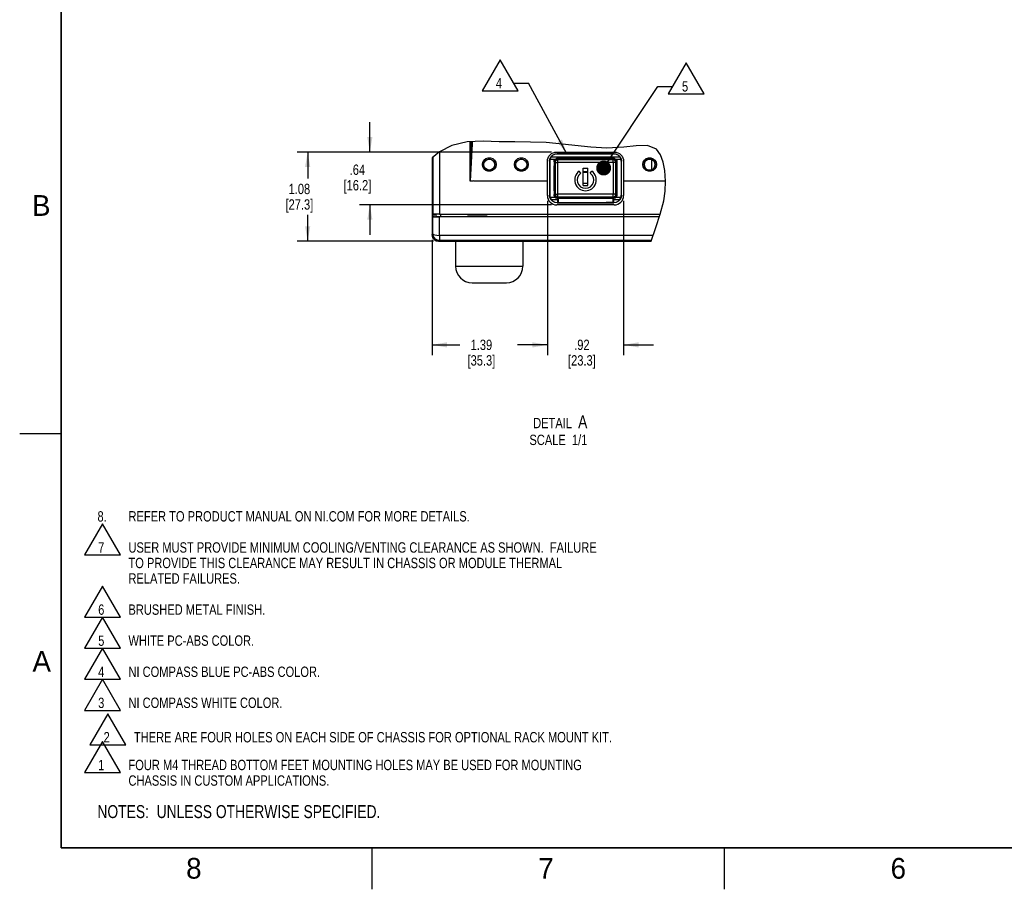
# Model space of a CAD drawing. Header units: inches. Extents: x 0 to 34, y 0 to 22.
# Tile 1 of 37: x 0 to 11.9, y 0 to 10.5. Entities that reach past the tile are written whole.
import ezdxf

# ---------------------------------------------------------------- set-up
doc = ezdxf.new("R2010")
doc.units = ezdxf.units.IN
doc.header["$LTSCALE"] = 1.87
doc.header["$MEASUREMENT"] = 0
doc.layers.get('0').update_dxf_attribs({"linetype": 'CONTINUOUS'})
for name, color, linetype in [('02___PRT_ALL_AXES', 7, 'CONTINUOUS'), ('3_ALL_AXES', 7, 'CONTINUOUS'), ('DATUMCURVES', 7, 'CONTINUOUS'), ('DETAIL', 7, 'CONTINUOUS'), ('DIMENSIONS', 7, 'CONTINUOUS')]:
    doc.layers.add(name, color=color, linetype=linetype)
doc.styles.get("Standard").update_dxf_attribs({"font": 'txt', "width": 0.8})
doc.styles.add('TEXTSTYLE_2', font='txt')
doc.dimstyles.new('DIMSTYLE_2', dxfattribs={"dimtxt": 0.125, "dimasz": 0.18, "dimexe": 0.18, "dimexo": 0.0625, "dimgap": 0.09, "dimtad": 0, "dimtih": 1, "dimtoh": 1, "dimzin": 4, "dimdsep": 46, "dimtxsty": 'STANDARD', "dimblk": '_FILLED', "dimblk1": '_FILLED', "dimblk2": '_FILLED', "dimcen": 0.09, "dimadec": 0, "dimazin": 0, "dimtfac": 1, "dimtofl": 0, "dimtmove": 0, "dimatfit": 3, "dimldrblk": '_FILLED', "dimfxl": 1, "dimtolj": 1, "dimtzin": 4, "dimarcsym": 0})
doc.dimstyles.get("Standard").update_dxf_attribs({"dimtxt": 0.125, "dimasz": 0.18, "dimexe": 0.18, "dimexo": 0.0625, "dimgap": 0.09, "dimtad": 0, "dimtih": 1, "dimtoh": 1, "dimdec": 3, "dimzin": 4, "dimdsep": 46, "dimtxsty": 'STANDARD', "dimblk": '_FILLED', "dimblk1": '_FILLED', "dimblk2": '_FILLED', "dimcen": 0.09, "dimadec": 0, "dimazin": 0, "dimtol": 1, "dimtp": 0.01, "dimtm": 0.01, "dimtfac": 1, "dimtdec": 3, "dimtofl": 0, "dimtmove": 0, "dimatfit": 3, "dimldrblk": '_FILLED', "dimfxl": 1, "dimtolj": 1, "dimtzin": 4, "dimarcsym": 0})

# ---------------------------------------------------------------- blocks, each defined once
blk = doc.blocks.new('_FILLED')
at = {"color": 0, "linetype": 'BYBLOCK'}
blk.add_solid([(0, 0), (-1, 0.174), (-1, -0.174)], dxfattribs=at)
blk = doc.blocks.new('*D3')
at = {"layer": 'DIMENSIONS', "color": 2, "linetype": 'CONTINUOUS'}
for p, q in [((6.364, 8.307), (6.364, 6.444)), ((4.973, 7.837), (4.973, 6.444)), ((4.973, 6.569), (5.306, 6.569)), ((6.364, 6.569), (6.031, 6.569))]:
    blk.add_line(p, q, dxfattribs=at)
at = {"layer": 'DIMENSIONS', "color": 2, "linetype": 'CONTINUOUS', "xscale": 0.18, "yscale": 0.18, "zscale": 0.18, "rotation": 180}
blk.add_blockref('_FILLED', (4.973, 6.569), dxfattribs=at)
at = {"layer": 'DIMENSIONS', "color": 2, "linetype": 'CONTINUOUS', "xscale": 0.18, "yscale": 0.18, "zscale": 0.18}
blk.add_blockref('_FILLED', (6.364, 6.569), dxfattribs=at)
at = {"layer": 'DIMENSIONS', "color": 2, "linetype": 'CONTINUOUS', "insert": (5.568, 6.632), "char_height": 0.125, "width": 0.6, "attachment_point": 2, "line_spacing_factor": 0.9}
blk.add_mtext('1.39\\P[35.3]', dxfattribs=at)
blk = doc.blocks.new('*D4')
at = {"layer": 'DIMENSIONS', "color": 2, "linetype": 'CONTINUOUS'}
for p, q in [((6.364, 8.307), (6.364, 6.444)), ((7.283, 8.307), (7.283, 6.444)), ((6.364, 6.569), (6.004, 6.569)), ((7.283, 6.569), (7.643, 6.569))]:
    blk.add_line(p, q, dxfattribs=at)
at = {"layer": 'DIMENSIONS', "color": 2, "linetype": 'CONTINUOUS', "xscale": 0.18, "yscale": 0.18, "zscale": 0.18}
blk.add_blockref('_FILLED', (6.364, 6.569), dxfattribs=at)
at = {"layer": 'DIMENSIONS', "color": 2, "linetype": 'CONTINUOUS', "xscale": 0.18, "yscale": 0.18, "zscale": 0.18, "rotation": 180}
blk.add_blockref('_FILLED', (7.283, 6.569), dxfattribs=at)
at = {"layer": 'DIMENSIONS', "color": 2, "linetype": 'CONTINUOUS', "insert": (6.78, 6.632), "char_height": 0.125, "width": 0.6, "attachment_point": 2, "line_spacing_factor": 0.9}
blk.add_mtext('.92\\P[23.3]', dxfattribs=at)
blk = doc.blocks.new('*D5')
at = {"layer": 'DIMENSIONS', "color": 2, "linetype": 'CONTINUOUS'}
for p, q in [((6.414, 8.896), (3.348, 8.896)), ((3.473, 8.896), (3.473, 8.575)), ((3.473, 7.82), (3.473, 8.138)), ((4.99, 7.82), (3.348, 7.82))]:
    blk.add_line(p, q, dxfattribs=at)
at = {"layer": 'DIMENSIONS', "color": 2, "linetype": 'CONTINUOUS', "xscale": 0.18, "yscale": 0.18, "zscale": 0.18}
for p, rotation in [((3.473, 8.896), 90), ((3.473, 7.82), 270)]:
    blk.add_blockref('_FILLED', p, dxfattribs=dict(at, rotation=rotation))
at = {"layer": 'DIMENSIONS', "color": 2, "linetype": 'CONTINUOUS', "insert": (3.373, 8.513), "char_height": 0.125, "width": 0.6, "attachment_point": 2, "line_spacing_factor": 0.9}
blk.add_mtext('1.08\\P[27.3]', dxfattribs=at)
blk = doc.blocks.new('*D6')
at = {"layer": 'DIMENSIONS', "color": 2, "linetype": 'CONTINUOUS'}
for p, q in [((4.223, 8.896), (4.223, 9.256)), ((6.414, 8.896), (4.098, 8.896)), ((6.414, 8.258), (4.098, 8.258)), ((4.223, 8.258), (4.223, 7.898))]:
    blk.add_line(p, q, dxfattribs=at)
at = {"layer": 'DIMENSIONS', "color": 2, "linetype": 'CONTINUOUS', "xscale": 0.18, "yscale": 0.18, "zscale": 0.18}
for p, rotation in [((4.223, 8.896), 270), ((4.223, 8.258), 90)]:
    blk.add_blockref('_FILLED', p, dxfattribs=dict(at, rotation=rotation))
at = {"layer": 'DIMENSIONS', "color": 2, "linetype": 'CONTINUOUS', "insert": (4.073, 8.745), "char_height": 0.125, "width": 0.6, "attachment_point": 2, "line_spacing_factor": 0.9}
blk.add_mtext('.64\\P[16.2]', dxfattribs=at)
blk = doc.blocks.new('NOTES_HEADER_BL0', base_point=(3.1215, 0.9375))
at = {"layer": 'DETAIL', "color": 2, "linetype": 'CONTINUOUS', "width": 0.8}
blk.add_text('NOTES:  UNLESS OTHERWISE SPECIFIED.', height=0.156, dxfattribs=at).set_placement((0.9375, 0.8595))
blk = doc.blocks.new('CUSTOM_NOTE_BL1', base_point=(2.198, 2.346))
at = {"layer": 'DETAIL', "color": 2, "linetype": 'CONTINUOUS'}
for p, q in [((0.999, 2.534), (0.783, 2.159)), ((1.215, 2.159), (0.999, 2.534)), ((0.783, 2.159), (1.215, 2.159))]:
    blk.add_line(p, q, dxfattribs=at)
at = {"layer": 'DETAIL', "color": 2, "linetype": 'CONTINUOUS', "width": 0.8}
for s, p in [('3', (0.947, 2.187)), ('NI COMPASS WHITE COLOR.', (1.312, 2.188))]:
    blk.add_text(s, height=0.125, dxfattribs=at).set_placement(p)
blk = doc.blocks.new('CUSTOM_NOTE_BL2', base_point=(2.498, 2.721))
at = {"layer": 'DETAIL', "color": 2, "linetype": 'CONTINUOUS'}
for p, q in [((0.999, 2.909), (0.783, 2.534)), ((1.215, 2.534), (0.999, 2.909)), ((0.783, 2.534), (1.215, 2.534))]:
    blk.add_line(p, q, dxfattribs=at)
at = {"layer": 'DETAIL', "color": 2, "linetype": 'CONTINUOUS', "width": 0.8}
for s, p in [('4', (0.947, 2.562)), ('NI COMPASS BLUE PC-ABS COLOR.', (1.312, 2.562))]:
    blk.add_text(s, height=0.125, dxfattribs=at).set_placement(p)
blk = doc.blocks.new('CUSTOM_NOTE_BL3', base_point=(1.998, 3.096))
at = {"layer": 'DETAIL', "color": 2, "linetype": 'CONTINUOUS'}
for p, q in [((0.999, 3.284), (0.783, 2.909)), ((1.215, 2.909), (0.999, 3.284)), ((0.783, 2.909), (1.215, 2.909))]:
    blk.add_line(p, q, dxfattribs=at)
at = {"layer": 'DETAIL', "color": 2, "linetype": 'CONTINUOUS', "width": 0.8}
for s, p in [('5', (0.947, 2.937)), ('WHITE PC-ABS COLOR.', (1.312, 2.938))]:
    blk.add_text(s, height=0.125, dxfattribs=at).set_placement(p)
blk = doc.blocks.new('CUSTOM_NOTE_BL4', base_point=(4.548, 4.048))
at = {"layer": 'DETAIL', "color": 2, "linetype": 'CONTINUOUS'}
for p, q in [((0.999, 4.409), (0.783, 4.034)), ((1.215, 4.034), (0.999, 4.409)), ((0.783, 4.034), (1.215, 4.034))]:
    blk.add_line(p, q, dxfattribs=at)
at = {"layer": 'DETAIL', "color": 2, "linetype": 'CONTINUOUS', "width": 0.8}
for s, p in [('7', (0.947, 4.062)), ('USER MUST PROVIDE MINIMUM COOLING/VENTING CLEARANCE AS SHOWN.  FAILURE', (1.312, 4.062)), ('TO PROVIDE THIS CLEARANCE MAY RESULT IN CHASSIS OR MODULE THERMAL', (1.312, 3.875)), ('RELATED FAILURES.', (1.312, 3.688))]:
    blk.add_text(s, height=0.125, dxfattribs=at).set_placement(p)
blk = doc.blocks.new('CUSTOM_NOTE_BL5', base_point=(2.098, 3.471))
at = {"layer": 'DETAIL', "color": 2, "linetype": 'CONTINUOUS'}
for p, q in [((0.999, 3.659), (0.783, 3.284)), ((1.215, 3.284), (0.999, 3.659)), ((0.783, 3.284), (1.215, 3.284))]:
    blk.add_line(p, q, dxfattribs=at)
at = {"layer": 'DETAIL', "color": 2, "linetype": 'CONTINUOUS', "width": 0.8}
for s, p in [('6', (0.947, 3.312)), ('BRUSHED METAL FINISH.', (1.312, 3.312))]:
    blk.add_text(s, height=0.125, dxfattribs=at).set_placement(p)
blk = doc.blocks.new('CUSTOM_NOTE_BL6', base_point=(4.348, 1.517))
at = {"layer": 'DETAIL', "color": 2, "linetype": 'CONTINUOUS'}
for p, q in [((0.999, 1.784), (0.783, 1.409)), ((1.215, 1.409), (0.999, 1.784)), ((0.783, 1.409), (1.215, 1.409))]:
    blk.add_line(p, q, dxfattribs=at)
at = {"layer": 'DETAIL', "color": 2, "linetype": 'CONTINUOUS', "width": 0.8}
for s, p in [('1', (0.947, 1.437)), ('FOUR M4 THREAD BOTTOM FEET MOUNTING HOLES MAY BE USED FOR MOUNTING', (1.312, 1.438)), ('CHASSIS IN CUSTOM APPLICATIONS.', (1.312, 1.25))]:
    blk.add_text(s, height=0.125, dxfattribs=at).set_placement(p)
blk = doc.blocks.new('CUSTOM_NOTE_BL7', base_point=(3.675, 4.5))
at = {"layer": 'DETAIL', "color": 2, "linetype": 'CONTINUOUS', "width": 0.8}
for s, p in [('8.', (0.938, 4.437)), ('REFER TO PRODUCT MANUAL ON NI.COM FOR MORE DETAILS.', (1.312, 4.438))]:
    blk.add_text(s, height=0.125, dxfattribs=at).set_placement(p)
blk = doc.blocks.new('CUSTOM_NOTE_BL13', base_point=(4.763, 1.932))
at = {"layer": 'DETAIL', "color": 2, "linetype": 'CONTINUOUS'}
for p, q in [((1.064, 2.119), (0.848, 1.744)), ((1.28, 1.744), (1.064, 2.119)), ((0.848, 1.744), (1.28, 1.744))]:
    blk.add_line(p, q, dxfattribs=at)
at = {"layer": 'DETAIL', "color": 2, "linetype": 'CONTINUOUS', "width": 0.8}
for s, p in [('2', (1.012, 1.773)), ('THERE ARE FOUR HOLES ON EACH SIDE OF CHASSIS FOR OPTIONAL RACK MOUNT KIT.', (1.378, 1.773))]:
    blk.add_text(s, height=0.125, dxfattribs=at).set_placement(p)
blk = doc.blocks.new('FLAG_TRIANGLE_BL15', base_point=(7.975, 9.785))
at = {"layer": 'DETAIL', "color": 2, "linetype": 'CONTINUOUS'}
for p, q in [((8.039, 9.972), (7.822, 9.597)), ((8.255, 9.597), (8.039, 9.972)), ((7.695, 9.688), (7.875, 9.688)), ((7.822, 9.597), (8.255, 9.597))]:
    blk.add_line(p, q, dxfattribs=at)
at = {"layer": 'DETAIL', "color": 2, "linetype": 'CONTINUOUS', "width": 0.8}
blk.add_text('5', height=0.125, dxfattribs=at).set_placement((7.987, 9.626))
blk = doc.blocks.new('FLAG_TRIANGLE_BL16', base_point=(5.858, 9.821))
at = {"layer": 'DETAIL', "color": 2, "linetype": 'CONTINUOUS'}
for p, q in [((5.794, 10.009), (5.578, 9.634)), ((6.01, 9.634), (5.794, 10.009)), ((5.578, 9.634), (6.01, 9.634)), ((5.958, 9.725), (6.138, 9.725))]:
    blk.add_line(p, q, dxfattribs=at)
at = {"layer": 'DETAIL', "color": 2, "linetype": 'CONTINUOUS', "width": 0.8}
blk.add_text('4', height=0.125, dxfattribs=at).set_placement((5.742, 9.662))

msp = doc.modelspace()

# ---------------------------------------------------------------- linework, layer by layer
at = {"color": 7, "linetype": 'CONTINUOUS'}
for p, q in [((5.58815, 9.02518), (5.39664, 9.01703)), ((5.78176, 9.02005), (5.58815, 9.02518)), ((5.21291, 8.97543), (5.06145, 8.89795)), ((5.39664, 9.01703), (5.21291, 8.97543)), ((5.43356, 8.54497), (5.43356, 9.0186)), ((5.97252, 9.01746), (5.78176, 9.02005)), ((6.16153, 9.01574), (5.97252, 9.01746)), ((6.35062, 9.00889), (6.16153, 9.01574)), ((6.46663, 9.00008), (6.35062, 9.00889)), ((6.58225, 8.98847), (6.46663, 9.00008)), ((6.69639, 8.97543), (6.58225, 8.98847)), ((6.88693, 8.95442), (6.69639, 8.97543)), ((7.08049, 8.94354), (6.88693, 8.95442)), ((7.28756, 8.95312), (7.08049, 8.94354)), ((7.43318, 8.97045), (7.28756, 8.95312)), ((7.5698, 8.97257), (7.43318, 8.97045)), ((7.67795, 8.93082), (7.5698, 8.97257)), ((7.72847, 8.86345), (7.67795, 8.93082)), ((5.06145, 8.89795), (4.97256, 8.82378)), ((4.97256, 8.82378), (4.97256, 8.14065)), ((4.98348, 8.83289), (4.98348, 8.14429)), ((5.06345, 8.89898), (5.06345, 8.14497)), ((6.45554, 8.80681), (6.39517, 8.80681)), ((6.41047, 8.83804), (7.23665, 8.83804)), ((6.45281, 8.78873), (6.44938, 8.77151)), ((6.47606, 8.89544), (6.47606, 8.89593)), ((6.47606, 8.89593), (7.17106, 8.89593)), ((6.49438, 8.8165), (6.47716, 8.81308)), ((6.48219, 8.87368), (6.48005, 8.87583)), ((7.16707, 8.87583), (6.48005, 8.87583)), ((6.48219, 8.87368), (7.16493, 8.87368)), ((6.49177, 8.80362), (6.48855, 8.80684)), ((6.48855, 8.80684), (7.15857, 8.80684)), ((6.48906, 8.82182), (6.49438, 8.8165)), ((7.15806, 8.82182), (6.48906, 8.82182)), ((6.49177, 8.76792), (6.49177, 8.80362)), ((7.15535, 8.80362), (6.49177, 8.80362)), ((6.59356, 8.8165), (6.49438, 8.8165)), ((6.59356, 8.8165), (6.59817, 8.81727)), ((6.59356, 8.8165), (6.59356, 8.80717)), ((6.74895, 8.81727), (6.59817, 8.81727)), ((6.60468, 8.80717), (6.62519, 8.81058)), ((6.62515, 8.81628), (6.62509, 8.81727)), ((6.62515, 8.81628), (6.72197, 8.81628)), ((6.62519, 8.81058), (6.72193, 8.81058)), ((6.72193, 8.81058), (6.74244, 8.80717)), ((6.72197, 8.81628), (6.72203, 8.81727)), ((6.75356, 8.8165), (6.74895, 8.81727)), ((6.75356, 8.8165), (6.75356, 8.80717)), ((6.79164, 8.8165), (6.75356, 8.8165)), ((6.79164, 8.8165), (6.79356, 8.81842)), ((6.79164, 8.8165), (6.79164, 8.80684)), ((6.79356, 8.81842), (6.79356, 8.80684)), ((6.79356, 8.81842), (6.85356, 8.81842)), ((6.85356, 8.80684), (6.85356, 8.81842)), ((6.85548, 8.8165), (6.85356, 8.81842)), ((6.85548, 8.8165), (6.85548, 8.80684)), ((6.89356, 8.8165), (6.85548, 8.8165)), ((6.89356, 8.8165), (6.89817, 8.81727)), ((6.89356, 8.8165), (6.89356, 8.80717)), ((7.04895, 8.81727), (6.89817, 8.81727)), ((6.90468, 8.80717), (6.92519, 8.81058)), ((6.92515, 8.81628), (6.92509, 8.81727)), ((6.92515, 8.81628), (7.02197, 8.81628)), ((6.92519, 8.81058), (7.02193, 8.81058)), ((7.02193, 8.81058), (7.04244, 8.80717)), ((7.02197, 8.81628), (7.02203, 8.81727)), ((7.05356, 8.8165), (7.04895, 8.81727)), ((7.15274, 8.8165), (7.05356, 8.8165)), ((7.05356, 8.8165), (7.05356, 8.80717)), ((7.15274, 8.8165), (7.15806, 8.82182)), ((7.16996, 8.81308), (7.15274, 8.8165)), ((7.15857, 8.80684), (7.15535, 8.80362)), ((7.15535, 8.76792), (7.15535, 8.80362)), ((7.16493, 8.87368), (7.16707, 8.87583)), ((7.17106, 8.89544), (7.17106, 8.89593)), ((7.25195, 8.80681), (7.19158, 8.80681)), ((7.19774, 8.77151), (7.19431, 8.78873)), ((7.76025, 8.77347), (7.72847, 8.86345)), ((6.36406, 8.36997), (6.36407, 8.78397)), ((6.36458, 8.78397), (6.36407, 8.78397)), ((6.39006, 8.78584), (6.39006, 8.37381)), ((6.39211, 8.78379), (6.39006, 8.78584)), ((6.44412, 8.77677), (6.44938, 8.77151)), ((6.44938, 8.73515), (6.44503, 8.7308)), ((6.44503, 8.7308), (6.45209, 8.73086)), ((6.44503, 8.42886), (6.44503, 8.7308)), ((6.44938, 8.77151), (6.44938, 8.73515)), ((6.44938, 8.73515), (6.45638, 8.73515)), ((6.45638, 8.73515), (6.45209, 8.73086)), ((6.45209, 8.4288), (6.45209, 8.73086)), ((6.45638, 8.4245), (6.45638, 8.73515)), ((6.45856, 8.37883), (6.45856, 8.77685)), ((6.46178, 8.77363), (6.45856, 8.77685)), ((7.15535, 8.76792), (6.49177, 8.76792)), ((6.79606, 8.49384), (6.79606, 8.70284)), ((6.79606, 8.70284), (6.85106, 8.70284)), ((6.85106, 8.49384), (6.85106, 8.70284)), ((7.18856, 8.77685), (7.18534, 8.77363)), ((7.18856, 8.37883), (7.18856, 8.77685)), ((7.19774, 8.73515), (7.19074, 8.73515)), ((7.19074, 8.73515), (7.19074, 8.4245)), ((7.19074, 8.73515), (7.19503, 8.73086)), ((7.19503, 8.73086), (7.20209, 8.7308)), ((7.19503, 8.73086), (7.19503, 8.4288)), ((7.19774, 8.77151), (7.203, 8.77677)), ((7.19774, 8.73515), (7.19774, 8.77151)), ((7.19774, 8.73515), (7.20209, 8.7308)), ((7.20209, 8.7308), (7.20209, 8.42886)), ((7.25501, 8.78379), (7.25706, 8.78584)), ((7.25706, 8.37381), (7.25706, 8.78584)), ((7.28254, 8.78397), (7.28304, 8.78397)), ((7.28304, 8.78397), (7.28306, 8.36997)), ((7.77834, 8.67427), (7.76025, 8.77347)), ((7.78812, 8.5451), (7.77834, 8.67427)), ((6.7662, 8.63975), (6.74899, 8.66433)), ((6.79606, 8.66133), (6.85106, 8.66133)), ((6.79606, 8.65258), (6.85106, 8.65258)), ((6.88092, 8.63975), (6.89812, 8.66433)), ((5.46026, 8.54497), (5.43356, 8.54497)), ((5.47356, 8.54634), (5.46026, 8.54497)), ((5.47356, 8.54634), (5.47356, 8.54497)), ((6.36406, 8.54497), (5.47356, 8.54497)), ((6.85106, 8.51633), (6.79606, 8.51633)), ((6.79606, 8.49384), (6.85106, 8.49384)), ((7.78812, 8.54497), (7.28306, 8.54497)), ((7.78392, 8.42266), (7.78812, 8.5451)), ((6.36458, 8.36997), (6.36406, 8.36997)), ((6.39211, 8.37586), (6.39006, 8.37381)), ((6.39517, 8.35285), (6.45554, 8.35285)), ((6.41047, 8.32162), (6.48693, 8.32159)), ((6.44938, 8.38815), (6.44412, 8.38288)), ((6.44938, 8.4245), (6.44503, 8.42886)), ((6.45209, 8.4288), (6.44503, 8.42886)), ((6.44938, 8.4245), (6.44938, 8.38815)), ((6.44938, 8.4245), (6.45638, 8.4245)), ((6.44938, 8.38815), (6.45281, 8.37093)), ((6.45638, 8.4245), (6.45209, 8.4288)), ((6.45856, 8.37883), (6.46178, 8.38205)), ((6.47716, 8.34658), (6.49438, 8.34315)), ((6.49291, 8.32162), (6.48693, 8.32162)), ((6.48693, 8.32159), (6.48693, 8.28597)), ((6.48855, 8.34884), (6.49177, 8.35206)), ((6.48855, 8.34884), (7.15857, 8.34884)), ((6.49438, 8.34315), (6.48906, 8.33783)), ((6.48906, 8.33783), (6.57437, 8.3381)), ((6.49177, 8.35206), (6.49177, 8.38775)), ((7.15535, 8.38775), (6.49177, 8.38775)), ((7.15535, 8.35206), (6.49177, 8.35206)), ((6.49291, 8.32162), (6.49291, 8.28595)), ((6.49438, 8.34315), (6.54356, 8.34315)), ((6.54356, 8.34315), (6.54356, 8.34851)), ((6.54356, 8.34315), (6.54817, 8.34238)), ((6.69895, 8.34238), (6.54817, 8.34238)), ((6.57519, 8.34509), (6.55468, 8.34851)), ((6.67193, 8.34509), (6.57519, 8.34509)), ((6.69244, 8.34851), (6.67193, 8.34509)), ((6.70356, 8.34315), (6.69895, 8.34238)), ((6.70356, 8.34315), (6.70356, 8.34851)), ((6.70356, 8.34315), (6.79164, 8.34315)), ((6.79164, 8.34315), (6.79164, 8.34884)), ((6.79164, 8.34315), (6.79356, 8.34123)), ((6.79356, 8.34884), (6.79356, 8.34123)), ((6.79356, 8.34123), (6.85356, 8.34123)), ((6.85356, 8.34123), (6.85356, 8.34884)), ((6.85548, 8.34315), (6.85356, 8.34123)), ((6.85548, 8.34315), (6.85548, 8.34884)), ((6.85548, 8.34315), (6.94356, 8.34315)), ((6.94356, 8.34315), (6.94356, 8.34851)), ((6.94356, 8.34315), (6.94817, 8.34238)), ((7.09895, 8.34238), (6.94817, 8.34238)), ((6.97519, 8.34509), (6.95468, 8.34851)), ((7.07193, 8.34509), (6.97519, 8.34509)), ((7.09244, 8.34851), (7.07193, 8.34509)), ((7.10356, 8.34315), (7.09895, 8.34238)), ((7.10356, 8.34315), (7.10356, 8.34851)), ((7.10356, 8.34315), (7.15274, 8.34315)), ((7.15274, 8.34315), (7.16996, 8.34658)), ((7.15274, 8.34315), (7.15806, 8.33783)), ((7.16019, 8.32162), (7.15421, 8.32162)), ((7.15421, 8.32162), (7.15421, 8.28595)), ((7.15535, 8.35206), (7.15535, 8.38775)), ((7.15535, 8.35206), (7.15857, 8.34884)), ((7.16019, 8.32161), (7.23665, 8.32162)), ((7.16019, 8.32161), (7.16019, 8.28597)), ((7.18534, 8.38205), (7.18856, 8.37883)), ((7.19074, 8.4245), (7.19503, 8.4288)), ((7.19774, 8.4245), (7.19074, 8.4245)), ((7.19158, 8.35285), (7.25195, 8.35285)), ((7.19431, 8.37093), (7.19774, 8.38815)), ((7.20209, 8.42886), (7.19503, 8.4288)), ((7.19774, 8.4245), (7.20209, 8.42886)), ((7.19774, 8.38815), (7.19774, 8.4245)), ((7.19774, 8.38815), (7.203, 8.38288)), ((7.25501, 8.37586), (7.25706, 8.37381)), ((7.28254, 8.36997), (7.28306, 8.36997)), ((7.76718, 8.30619), (7.78392, 8.42266)), ((6.47606, 8.25849), (6.47606, 8.25797)), ((7.17106, 8.25797), (6.47606, 8.25797)), ((6.48219, 8.28597), (6.48005, 8.28383)), ((6.48005, 8.28383), (7.16707, 8.28383)), ((6.49097, 8.28596), (6.48219, 8.28597)), ((7.15815, 8.28597), (7.07465, 8.28543)), ((7.16493, 8.28597), (7.15815, 8.28597)), ((7.16493, 8.28597), (7.16707, 8.28383)), ((7.17106, 8.25849), (7.17106, 8.25797)), ((7.72529, 8.14685), (7.76718, 8.30619)), ((4.98348, 8.14429), (4.97256, 8.14065)), ((4.99566, 8.14065), (4.97256, 8.14065)), ((4.97256, 8.11819), (4.97256, 7.8998)), ((4.98348, 8.11455), (4.97256, 8.11819)), ((4.99756, 8.11819), (4.97256, 8.11819)), ((4.99566, 8.14065), (5.01755, 8.14429)), ((4.99756, 8.11819), (4.99756, 8.14065)), ((4.99756, 8.11819), (5.0192, 8.11458)), ((5.0192, 8.14429), (5.0192, 8.11458)), ((5.06345, 8.14497), (7.72465, 8.14497)), ((7.7141, 8.11387), (5.06345, 8.11387)), ((5.07412, 8.1447), (5.07412, 8.11413)), ((7.71419, 8.11413), (5.07412, 8.11413)), ((5.40492, 8.13483), (5.40492, 8.1447)), ((5.40806, 8.13797), (5.40492, 8.13483)), ((5.63446, 8.13483), (5.40492, 8.13483)), ((5.40806, 8.13797), (5.40806, 8.1447)), ((5.40806, 8.13797), (5.42424, 8.1412)), ((5.42424, 8.1412), (5.61687, 8.1412)), ((5.42474, 8.14417), (5.441, 8.14147)), ((5.441, 8.14147), (5.60212, 8.14147)), ((5.60212, 8.14147), (5.61643, 8.14385)), ((5.63138, 8.1383), (5.61687, 8.1412)), ((5.63131, 8.1447), (5.63131, 8.13797)), ((5.63131, 8.13797), (5.63446, 8.13483)), ((5.63446, 8.1447), (5.63446, 8.13483)), ((7.67013, 7.98419), (7.72529, 8.14685)), ((7.61599, 7.81937), (7.67013, 7.98419)), ((4.9828, 7.91004), (4.97256, 7.8998)), ((4.97647, 7.87508), (4.97256, 7.8998)), ((4.98783, 7.85279), (4.97647, 7.87508)), ((5.00552, 7.8351), (4.98783, 7.85279)), ((5.06277, 7.88994), (5.06277, 7.83006)), ((7.63917, 7.88994), (5.06277, 7.88994)), ((5.02781, 7.82374), (5.00552, 7.8351)), ((5.05253, 7.81983), (5.02781, 7.82374)), ((5.06277, 7.83006), (5.05253, 7.81983)), ((5.05253, 7.81983), (7.61614, 7.81983)), ((7.6195, 7.83006), (5.06277, 7.83006))]:
    msp.add_line(p, q, dxfattribs=at)
at = {"color": 3, "linetype": 'CONTINUOUS'}
for p, q in [((7.62456, 8.6841), (7.62456, 8.80483)), ((4.97256, 8.14065), (4.97256, 8.11819)), ((5.25456, 7.81937), (5.25456, 7.81983)), ((5.48574, 7.81937), (5.25456, 7.81937)), ((7.61599, 7.81937), (5.83937, 7.81937))]:
    msp.add_line(p, q, dxfattribs=at)
at = {"color": 2, "linetype": 'CONTINUOUS'}
for p, q in [((0.00002, 5.5), (0.50002, 5.5)), ((4.25002, 0), (4.25002, 0.5)), ((8.50002, 0), (8.50002, 0.5))]:
    msp.add_line(p, q, dxfattribs=at)
at = {"color": 7, "linetype": 'CONTINUOUS', "const_width": 0.02}
for points in [[(0.50002, 21.5), (0.50002, 0.5)], [(0.50002, 0.5), (33.50002, 0.5)]]:
    msp.add_lwpolyline(points, dxfattribs=at)
at = {"color": 7, "linetype": 'CONTINUOUS'}
for points in [[(5.45702, 9.0196), (5.45579, 8.99319), (5.43356, 8.54497)], [(5.44526, 9.0191), (5.44467, 8.99375), (5.43356, 8.54497)], [(5.57992, 8.74456), (5.58498, 8.77303), (5.59941, 8.79787), (5.62138, 8.81622), (5.64841, 8.826), (5.67729, 8.82589), (5.70442, 8.81582), (5.72643, 8.797), (5.74059, 8.77173), (5.74519, 8.74456)], [(5.59492, 8.74447), (5.59906, 8.76776), (5.61087, 8.78808), (5.62885, 8.8031), (5.65098, 8.81109), (5.67462, 8.81101), (5.69682, 8.80277), (5.71484, 8.78737), (5.72644, 8.7667), (5.7302, 8.74447)], [(5.96692, 8.74455), (5.97198, 8.77303), (5.98644, 8.7979), (6.00849, 8.81628), (6.03558, 8.82602), (6.06444, 8.82586), (6.09152, 8.81576), (6.11348, 8.79694), (6.12761, 8.77169), (6.1322, 8.74455)], [(5.98192, 8.74447), (5.98606, 8.76776), (5.9979, 8.78811), (6.01595, 8.80315), (6.03812, 8.81112), (6.06174, 8.81099), (6.0839, 8.80273), (6.10188, 8.78733), (6.11345, 8.76667), (6.1172, 8.74447)], [(6.36407, 8.78397), (6.36623, 8.80583), (6.37261, 8.82684), (6.38297, 8.8462), (6.3969, 8.86317), (6.41387, 8.87708), (6.43322, 8.88742), (6.45422, 8.89378), (6.47606, 8.89593)], [(6.39006, 8.78584), (6.39446, 8.81365), (6.40724, 8.83874), (6.42715, 8.85864), (6.45223, 8.87142), (6.48005, 8.87583)], [(6.39517, 8.80681), (6.39289, 8.79539), (6.39211, 8.78379)], [(6.41047, 8.83804), (6.40127, 8.82308), (6.39517, 8.80681)], [(6.48219, 8.87368), (6.45495, 8.86946), (6.43027, 8.85719), (6.41047, 8.83804)], [(6.44412, 8.77677), (6.44705, 8.79283), (6.45554, 8.80681)], [(6.47716, 8.81308), (6.46256, 8.80332), (6.45281, 8.78873)], [(6.45554, 8.80681), (6.46495, 8.81481), (6.47667, 8.82008), (6.48906, 8.82182)], [(6.45856, 8.77685), (6.45958, 8.78461), (6.46258, 8.79184), (6.46734, 8.79805), (6.47355, 8.80282), (6.48078, 8.80581), (6.48855, 8.80684)], [(6.46178, 8.77363), (6.46282, 8.78142), (6.46584, 8.78868), (6.47065, 8.7949), (6.4769, 8.79966), (6.48417, 8.80263), (6.49177, 8.80362)], [(6.60468, 8.80717), (6.60329, 8.80709), (6.60009, 8.80702), (6.59526, 8.80696), (6.58894, 8.80691), (6.58155, 8.80687), (6.57331, 8.80684)], [(6.62519, 8.81058), (6.62524, 8.8107), (6.62527, 8.81105), (6.62529, 8.81159), (6.6253, 8.81232), (6.62528, 8.81319), (6.62525, 8.81417), (6.62521, 8.81522), (6.62515, 8.81628)], [(6.72197, 8.81628), (6.72191, 8.81522), (6.72187, 8.81417), (6.72184, 8.81319), (6.72182, 8.81232), (6.72183, 8.81159), (6.72185, 8.81105), (6.72188, 8.8107), (6.72193, 8.81058)], [(6.77381, 8.80684), (6.76557, 8.80687), (6.75817, 8.80691), (6.75186, 8.80696), (6.74703, 8.80702), (6.74383, 8.80709), (6.74244, 8.80717)], [(6.90468, 8.80717), (6.90329, 8.80709), (6.90009, 8.80702), (6.89526, 8.80696), (6.88894, 8.80691), (6.88155, 8.80687), (6.87331, 8.80684)], [(6.92519, 8.81058), (6.92524, 8.8107), (6.92527, 8.81105), (6.92529, 8.81159), (6.9253, 8.81232), (6.92528, 8.81319), (6.92525, 8.81417), (6.92521, 8.81522), (6.92515, 8.81628)], [(7.02197, 8.81628), (7.02191, 8.81522), (7.02187, 8.81417), (7.02184, 8.81319), (7.02182, 8.81232), (7.02183, 8.81159), (7.02185, 8.81105), (7.02188, 8.8107), (7.02193, 8.81058)], [(7.07381, 8.80684), (7.06557, 8.80687), (7.05817, 8.80691), (7.05186, 8.80696), (7.04703, 8.80702), (7.04383, 8.80709), (7.04244, 8.80717)], [(7.18534, 8.77363), (7.18434, 8.78128), (7.18136, 8.78854), (7.1766, 8.79477), (7.17038, 8.79957), (7.16313, 8.80258), (7.15535, 8.80362)], [(7.15806, 8.82182), (7.17045, 8.82008), (7.18216, 8.81481), (7.19158, 8.80681)], [(7.15857, 8.80684), (7.16633, 8.80581), (7.17357, 8.80282), (7.17978, 8.79805), (7.18454, 8.79184), (7.18754, 8.78461), (7.18856, 8.77685)], [(7.23665, 8.83804), (7.21685, 8.85719), (7.19217, 8.86946), (7.16493, 8.87368)], [(7.16707, 8.87583), (7.19488, 8.87142), (7.21997, 8.85864), (7.23987, 8.83874), (7.25265, 8.81365), (7.25706, 8.78584)], [(7.19431, 8.78873), (7.18456, 8.80332), (7.16996, 8.81308)], [(7.17106, 8.89593), (7.19292, 8.89378), (7.21394, 8.8874), (7.2333, 8.87705), (7.25026, 8.86312), (7.26418, 8.84615), (7.27452, 8.8268), (7.28089, 8.8058), (7.28304, 8.78397)], [(7.19158, 8.80681), (7.20006, 8.79283), (7.203, 8.77677)], [(7.25195, 8.80681), (7.24585, 8.82307), (7.23665, 8.83804)], [(7.25501, 8.78379), (7.25423, 8.79538), (7.25195, 8.80681)], [(7.51492, 8.74455), (7.52, 8.77308), (7.53458, 8.79806), (7.55683, 8.81648), (7.58408, 8.82611), (7.61294, 8.82577), (7.63984, 8.81558), (7.66159, 8.79681), (7.67562, 8.77166), (7.6802, 8.74455)], [(7.52992, 8.74447), (7.53408, 8.7678), (7.546, 8.78824), (7.56422, 8.80331), (7.58652, 8.81119), (7.61014, 8.81091), (7.63216, 8.80257), (7.64997, 8.78722), (7.66145, 8.76665), (7.6652, 8.74447)], [(7.66442, 8.74447), (7.66113, 8.76517), (7.65167, 8.78372), (7.637, 8.79844), (7.61846, 8.80796), (7.59781, 8.81131), (7.57709, 8.8081), (7.55839, 8.79864), (7.54354, 8.78385), (7.53401, 8.76523), (7.5307, 8.74447)], [(5.74519, 8.74456), (5.74015, 8.7161), (5.72567, 8.69118), (5.70353, 8.67275), (5.67638, 8.66304), (5.64754, 8.66326), (5.62052, 8.67338), (5.59861, 8.69219), (5.5845, 8.71742), (5.57992, 8.74456)], [(5.7302, 8.74447), (5.72607, 8.72119), (5.71422, 8.7008), (5.69609, 8.68572), (5.67387, 8.67777), (5.65026, 8.67795), (5.62815, 8.68623), (5.61022, 8.70162), (5.59867, 8.72226), (5.59492, 8.74447)], [(6.1322, 8.74455), (6.12715, 8.71609), (6.11265, 8.69116), (6.09049, 8.67273), (6.06333, 8.66303), (6.0345, 8.66326), (6.0075, 8.67339), (5.9856, 8.6922), (5.9715, 8.71742), (5.96692, 8.74455)], [(6.1172, 8.74447), (6.11307, 8.72118), (6.1012, 8.70078), (6.08306, 8.6857), (6.06083, 8.67777), (6.03723, 8.67795), (6.01513, 8.68624), (5.99721, 8.70163), (5.98566, 8.72227), (5.98192, 8.74447)], [(6.39211, 8.78379), (6.3919, 8.64805), (6.3919, 8.51161), (6.39211, 8.37586)], [(6.44412, 8.77677), (6.44421, 8.64569), (6.44421, 8.51396), (6.44412, 8.38288)], [(6.46178, 8.38205), (6.46147, 8.45963), (6.46131, 8.53831), (6.46131, 8.61734), (6.46147, 8.69602), (6.46178, 8.77363)], [(6.46178, 8.77363), (6.46298, 8.77216), (6.46609, 8.77079), (6.47092, 8.76962), (6.47714, 8.76871), (6.48432, 8.76813), (6.49177, 8.76792)], [(6.49177, 8.38775), (6.49146, 8.4631), (6.4913, 8.53948), (6.4913, 8.61619), (6.49146, 8.69256), (6.49177, 8.76792)], [(7.18534, 8.77363), (7.18415, 8.77217), (7.18107, 8.77081), (7.17629, 8.76963), (7.17013, 8.76873), (7.16299, 8.76814), (7.15535, 8.76792)], [(7.15535, 8.76792), (7.15566, 8.69256), (7.15582, 8.61619), (7.15582, 8.53948), (7.15566, 8.46311), (7.15535, 8.38775)], [(7.18534, 8.77363), (7.18565, 8.69603), (7.18581, 8.61736), (7.18581, 8.53833), (7.18565, 8.45965), (7.18534, 8.38205)], [(7.203, 8.77677), (7.2029, 8.64569), (7.2029, 8.51396), (7.203, 8.38288)], [(7.25501, 8.78379), (7.25522, 8.64805), (7.25522, 8.51161), (7.25501, 8.37586)], [(7.6802, 8.74455), (7.67514, 8.71607), (7.66062, 8.69112), (7.63843, 8.67269), (7.61126, 8.66302), (7.58243, 8.66327), (7.55544, 8.67342), (7.53358, 8.69223), (7.5195, 8.71743), (7.51492, 8.74455)], [(7.6652, 8.74447), (7.66106, 8.72116), (7.64917, 8.70074), (7.63101, 8.68567), (7.60877, 8.67776), (7.58518, 8.67796), (7.56308, 8.68626), (7.54519, 8.70165), (7.53366, 8.72227), (7.52992, 8.74447)], [(7.5307, 8.74447), (7.53398, 8.72377), (7.54346, 8.70516), (7.55824, 8.69038), (7.57688, 8.68087), (7.59755, 8.6776), (7.61821, 8.68087), (7.63684, 8.69035), (7.65163, 8.70513), (7.66113, 8.72374), (7.66442, 8.74447)], [(6.48005, 8.28383), (6.45223, 8.28823), (6.42715, 8.30101), (6.40724, 8.32092), (6.39446, 8.346), (6.39006, 8.37381)], [(6.39211, 8.37586), (6.39289, 8.36427), (6.39517, 8.35285)], [(6.39517, 8.35285), (6.40126, 8.33658), (6.41047, 8.32162)], [(6.41047, 8.32162), (6.43027, 8.30246), (6.45495, 8.2902), (6.48219, 8.28597)], [(6.45554, 8.35285), (6.44705, 8.36682), (6.44412, 8.38288)], [(6.45281, 8.37093), (6.46256, 8.35633), (6.47716, 8.34658)], [(6.45554, 8.35285), (6.46472, 8.34499), (6.47615, 8.33973), (6.48906, 8.33783)], [(6.48855, 8.34884), (6.48078, 8.34986), (6.47355, 8.35285), (6.46734, 8.35762), (6.46258, 8.36383), (6.45958, 8.37106), (6.45856, 8.37883)], [(6.46178, 8.38205), (6.46297, 8.3835), (6.46605, 8.38487), (6.47083, 8.38604), (6.47699, 8.38695), (6.48413, 8.38753), (6.49177, 8.38775)], [(6.46178, 8.38205), (6.46278, 8.3744), (6.46576, 8.36714), (6.47052, 8.3609), (6.47674, 8.35611), (6.48399, 8.35309), (6.49177, 8.35206)], [(6.48826, 8.33784), (6.48727, 8.32976), (6.48692, 8.32159)], [(6.49443, 8.33784), (6.49328, 8.3297), (6.49291, 8.32162)], [(6.52331, 8.34883), (6.53155, 8.3488), (6.53894, 8.34877), (6.54526, 8.34871), (6.55009, 8.34865), (6.55329, 8.34858), (6.55468, 8.34851)], [(6.57437, 8.3381), (6.65597, 8.33829), (6.73933, 8.3384), (6.82356, 8.33844), (6.90779, 8.3384), (6.99115, 8.33829), (7.07275, 8.3381), (7.15806, 8.33783)], [(6.57528, 8.34238), (6.57528, 8.34248), (6.5753, 8.34335), (6.57529, 8.34408), (6.57527, 8.34463), (6.57524, 8.34497), (6.57519, 8.34509)], [(6.67193, 8.34509), (6.67188, 8.34497), (6.67185, 8.34463), (6.67183, 8.34408), (6.67182, 8.34335), (6.67184, 8.34248), (6.67184, 8.34238)], [(6.69244, 8.34851), (6.69383, 8.34858), (6.69703, 8.34865), (6.70186, 8.34871), (6.70817, 8.34877), (6.71556, 8.3488), (6.7238, 8.34883)], [(6.92331, 8.34883), (6.93155, 8.3488), (6.93894, 8.34877), (6.94526, 8.34871), (6.95009, 8.34865), (6.95329, 8.34858), (6.95468, 8.34851)], [(6.97528, 8.34238), (6.97528, 8.34248), (6.9753, 8.34335), (6.97529, 8.34408), (6.97527, 8.34463), (6.97524, 8.34497), (6.97519, 8.34509)], [(7.07193, 8.34509), (7.07188, 8.34497), (7.07185, 8.34463), (7.07183, 8.34408), (7.07182, 8.34335), (7.07184, 8.34248), (7.07184, 8.34238)], [(7.09244, 8.34851), (7.09383, 8.34858), (7.09703, 8.34865), (7.10186, 8.34871), (7.10817, 8.34877), (7.11556, 8.3488), (7.1238, 8.34883)], [(7.15269, 8.33784), (7.15383, 8.3298), (7.15421, 8.32162)], [(7.18534, 8.38205), (7.1842, 8.38347), (7.18114, 8.38484), (7.17636, 8.38602), (7.17019, 8.38694), (7.16302, 8.38753), (7.15535, 8.38775)], [(7.18534, 8.38205), (7.18431, 8.37429), (7.18131, 8.36706), (7.17655, 8.36085), (7.17034, 8.35608), (7.16311, 8.35308), (7.15535, 8.35206)], [(7.15806, 8.33783), (7.17097, 8.33973), (7.18239, 8.34499), (7.19158, 8.35285)], [(7.18856, 8.37883), (7.18754, 8.37106), (7.18454, 8.36383), (7.17978, 8.35762), (7.17357, 8.35285), (7.16633, 8.34986), (7.15857, 8.34884)], [(7.15886, 8.33784), (7.15985, 8.32985), (7.16019, 8.32161)], [(7.16493, 8.28597), (7.19217, 8.2902), (7.21685, 8.30246), (7.23665, 8.32162)], [(7.25706, 8.37381), (7.25265, 8.346), (7.23987, 8.32092), (7.21997, 8.30101), (7.19488, 8.28823), (7.16707, 8.28383)], [(7.16996, 8.34658), (7.18456, 8.35633), (7.19431, 8.37093)], [(7.203, 8.38288), (7.20006, 8.3668), (7.19158, 8.35285)], [(7.23665, 8.32162), (7.24585, 8.33657), (7.25195, 8.35285)], [(7.25195, 8.35285), (7.25423, 8.36427), (7.25501, 8.37586)], [(6.49097, 8.28596), (6.57247, 8.28543), (6.65469, 8.28506), (6.73868, 8.28483), (6.82356, 8.28475), (6.90844, 8.28483), (6.99243, 8.28506), (7.07465, 8.28543)], [(4.9828, 7.91004), (4.98331, 8.0116), (4.98348, 8.11455)], [(5.06345, 8.14497), (5.03913, 8.14493), (5.01711, 8.14484), (4.99948, 8.14469), (4.9879, 8.1445), (4.98348, 8.14429)], [(4.98348, 8.11455), (4.9879, 8.11434), (4.99948, 8.11415), (5.01707, 8.114), (5.03917, 8.1139), (5.06345, 8.11387)], [(5.07412, 8.11413), (5.05374, 8.11416), (5.03626, 8.11426), (5.02417, 8.11441), (5.0192, 8.11458)], [(5.06277, 7.88994), (5.06328, 8.00101), (5.06345, 8.11387)], [(4.9828, 7.91004), (4.98946, 7.9025), (5.00692, 7.89606), (5.03262, 7.89165), (5.06277, 7.88994)], [(5.06277, 7.83006), (5.03831, 7.83392), (5.016, 7.8452), (4.99818, 7.86292), (4.98676, 7.88524), (4.9828, 7.91004)]]:
    msp.add_lwpolyline(points, dxfattribs=at)
for centre in [(5.66256, 8.74447), (6.04956, 8.74447)]:
    msp.add_circle(centre, 0.06616, dxfattribs=at)
for centre, radius, start, end in [((6.82356, 8.55784), 0.13, 125, 55), ((6.82356, 8.55784), 0.1, 125, 55), ((6.47606, 8.36997), 0.112, 180, 270), ((7.17106, 8.36997), 0.112, 270, 360)]:
    msp.add_arc(centre, radius, start, end, dxfattribs=at)
at = {"color": 3, "linetype": 'CONTINUOUS'}
msp.add_arc((5.05256, 7.89937), 0.08, 181.27601, 270, dxfattribs=at)
at = {"layer": '02___PRT_ALL_AXES', "color": 3, "linetype": 'CONTINUOUS'}
msp.add_line((5.05256, 7.81937), (5.25456, 7.81937), dxfattribs=at)
at = {"layer": '3_ALL_AXES', "color": 7, "linetype": 'CONTINUOUS'}
for p, q in [((5.25606, 7.81937), (5.25606, 7.51937)), ((5.48574, 7.81937), (5.83937, 7.81937)), ((6.06906, 7.81937), (6.06906, 7.51937)), ((5.25606, 7.51937), (6.06906, 7.51937)), ((5.45606, 7.31937), (5.86906, 7.31937))]:
    msp.add_line(p, q, dxfattribs=at)
for centre, start, end in [((5.45606, 7.51937), 180, 270), ((5.86906, 7.51937), 270, 360)]:
    msp.add_arc(centre, 0.2, start, end, dxfattribs=at)
at = {"layer": 'DATUMCURVES', "color": 40, "linetype": 'CONTINUOUS'}
for p, q in [((6.45856, 8.80684), (7.18856, 8.80684)), ((6.45856, 8.62784), (6.45856, 8.52784)), ((7.18856, 8.34884), (6.45856, 8.34884))]:
    msp.add_line(p, q, dxfattribs=at)

# ---------------------------------------------------------------- block references
at = {"layer": 'DETAIL', "color": 2, "linetype": 'CONTINUOUS'}
for name, p in [('FLAG_TRIANGLE_BL16', (5.85786, 9.82133)), ('FLAG_TRIANGLE_BL15', (7.97496, 9.78457)), ('CUSTOM_NOTE_BL7', (3.67505, 4.49989)), ('CUSTOM_NOTE_BL4', (4.54759, 4.04805)), ('CUSTOM_NOTE_BL5', (2.09759, 3.47129)), ('CUSTOM_NOTE_BL3', (1.99759, 3.09629)), ('CUSTOM_NOTE_BL2', (2.49759, 2.72129)), ('CUSTOM_NOTE_BL1', (2.19759, 2.34629)), ('CUSTOM_NOTE_BL13', (4.76278, 1.93175)), ('CUSTOM_NOTE_BL6', (4.34759, 1.5168)), ('NOTES_HEADER_BL0', (3.1215, 0.9375))]:
    msp.add_blockref(name, p, dxfattribs=at)

# ---------------------------------------------------------------- texts
at = {"color": 2, "linetype": 'CONTINUOUS', "char_height": 0.25, "width": 0.25, "attachment_point": 1, "line_spacing_factor": 0.9, "style": 'TEXTSTYLE_2'}
for s, insert in [('B', (0.14837, 8.37572)), ('A', (0.15407, 2.87607)), ('8', (2.00741, 0.37911)), ('7', (6.25527, 0.37866)), ('6', (10.50327, 0.37843))]:
    msp.add_mtext(s, dxfattribs=dict(at, insert=insert))
at = {"layer": 'DETAIL', "color": 2, "linetype": 'CONTINUOUS', "insert": (6.846, 5.7193), "char_height": 0.125, "width": 1, "attachment_point": 3, "line_spacing_factor": 0.9}
msp.add_mtext('DETAIL  \\H0.156;A\\P\\H0.125;SCALE  1/1', dxfattribs=at)

# ---------------------------------------------------------------- dimensions: what is measured, and where the dimension line sits
at = {"layer": 'DIMENSIONS', "color": 2, "linetype": 'CONTINUOUS'}
for base, p1, p2, angle, picture, middle in [((4.22256, 8.25797), (6.41356, 8.89593), (6.41356, 8.25797), 270, '*D6', (4.12256, 8.58916)), ((3.47256, 8.89593), (4.99003, 7.81983), (6.41356, 8.89593), 90, '*D5', (3.34756, 8.35633)), ((4.97256, 6.56937), (6.36406, 8.30747), (4.97256, 7.8373), 180, '*D3', (5.54331, 6.47562))]:
    dim = msp.add_linear_dim(base=base, p1=p1, p2=p2, angle=angle, dimstyle='DIMSTYLE_2', dxfattribs=at)
    dim.commit()
    dim.dimension.update_dxf_attribs({"geometry": picture, "text_midpoint": middle, "dimtype": 160})
dim = msp.add_linear_dim(base=(7.28306, 6.56937), p1=(6.36406, 8.30747), p2=(7.28306, 8.30747), dimstyle='DIMSTYLE_2', dxfattribs=at)
dim.commit()
dim.dimension.update_dxf_attribs({"geometry": '*D4', "text_midpoint": (6.82952, 6.47562), "dimtype": 160})

# ---------------------------------------------------------------- leaders
at = {"layer": 'DETAIL', "color": 2, "linetype": 'CONTINUOUS'}
for points, override in [([(6.59807, 8.87368), (6.13796, 9.72482)], {"dimtad": 0}), ([(7.04226, 8.70242), (7.69488, 9.68805)], {"dimtad": 0, "dimldrblk": 'DOT'})]:
    msp.add_leader(points, dimstyle='STANDARD', override=override, dxfattribs=at)

doc.saveas('drawing.dxf')
